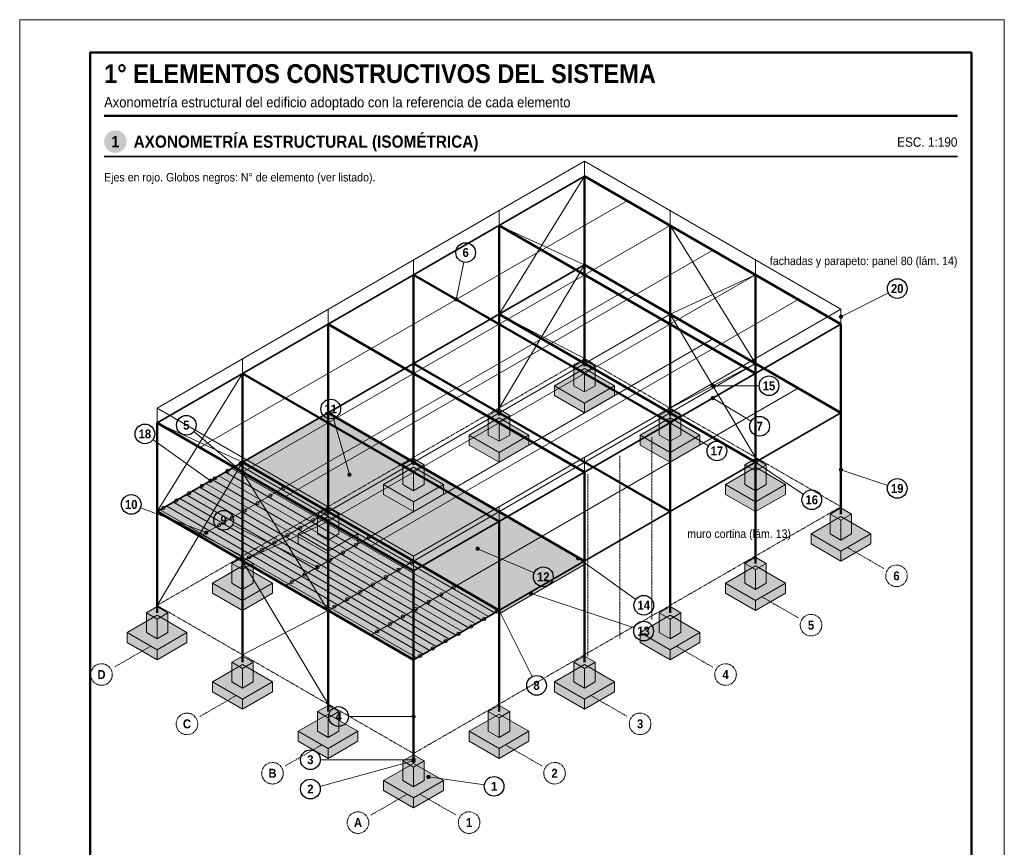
# Model space of a CAD drawing. Header units: millimetres. Extents: x 0 to 210, y 0 to 297.
# Tile 2 of 2: x 0 to 210, y 120 to 297. Entities that reach past the tile are written whole.
import ezdxf
from ezdxf.enums import TextEntityAlignment as Align

# ---------------------------------------------------------------- set-up
doc = ezdxf.new("R2010")
doc.units = ezdxf.units.MM
doc.header["$LTSCALE"] = 0.35
doc.linetypes.add('CENTER2', pattern=[2.541, 1.587, -0.318, 0.318, -0.318])
doc.linetypes.add('DASHED2', pattern=[0.762, 0.635, -0.127])
for name, color, linetype in [('0-MARCO', 7, 'Continuous'), ('1-EJES', 1, 'CENTER2'), ('1-OCULTO', 8, 'DASHED2'), ('1-SECCION', 7, 'Continuous'), ('1-VISTA', 7, 'Continuous'), ('2-RAYADO', 8, 'Continuous'), ('3-REFS', 7, 'Continuous'), ('3-TEXTOS', 7, 'Continuous'), ('3-TITULOS', 7, 'Continuous')]:
    doc.layers.add(name, color=color, linetype=linetype)
doc.styles.add('ARIAL', font='arial.ttf')
doc.styles.add('ARIAL-NEGRITA', font='arialbd.ttf')

msp = doc.modelspace()

# ---------------------------------------------------------------- hatches: boundary and pattern name
at = {"layer": '2-RAYADO', "true_color": 0xfafafa}
h = msp.add_hatch(color=7, dxfattribs=at)
h.dxf.hatch_style = 1
h.paths.add_polyline_path([(120.46, 215.24), (126.85, 218.92), (120.46, 222.61), (114.08, 218.92)])
h = msp.add_hatch(color=7, dxfattribs=at)
h.dxf.hatch_style = 1
h.paths.add_polyline_path([(120.46, 221.82), (122.74, 223.13), (120.46, 224.45), (118.19, 223.13)])
at = {"layer": '2-RAYADO', "true_color": 0xc8c8c8}
h = msp.add_hatch(color=9, dxfattribs=at)
h.dxf.hatch_style = 1
h.paths.add_polyline_path([(120.46, 217.61), (118.19, 218.92), (118.19, 223.13), (120.46, 221.82)])
at = {"layer": '2-RAYADO', "true_color": 0xe1e1e1}
h = msp.add_hatch(color=254, dxfattribs=at)
h.dxf.hatch_style = 1
h.paths.add_polyline_path([(120.46, 217.61), (122.74, 218.92), (122.74, 223.13), (120.46, 221.82)])
at = {"layer": '2-RAYADO', "true_color": 0xc8c8c8}
h = msp.add_hatch(color=9, dxfattribs=at)
h.dxf.hatch_style = 1
h.paths.add_polyline_path([(120.46, 213.13), (114.08, 216.82), (114.08, 218.92), (120.46, 215.24)])
at = {"layer": '2-RAYADO', "true_color": 0xe1e1e1}
h = msp.add_hatch(color=254, dxfattribs=at)
h.dxf.hatch_style = 1
h.paths.add_polyline_path([(120.46, 213.13), (126.85, 216.82), (126.85, 218.92), (120.46, 215.24)])
at = {"layer": '2-RAYADO', "true_color": 0xcdcdcd}
h = msp.add_hatch(color=254, dxfattribs=at)
h.dxf.hatch_style = 1
h.paths.add_polyline_path([(102.23, 171.03), (120.46, 181.55), (65.77, 213.13), (47.54, 202.61)])
at = {"layer": '2-RAYADO', "true_color": 0xfafafa}
h = msp.add_hatch(color=7, dxfattribs=at)
h.dxf.hatch_style = 1
h.paths.add_polyline_path([(102.23, 211.29), (104.51, 212.61), (102.23, 213.92), (99.95, 212.61)])
at = {"layer": '2-RAYADO', "true_color": 0xc8c8c8}
h = msp.add_hatch(color=9, dxfattribs=at)
h.dxf.hatch_style = 1
h.paths.add_polyline_path([(102.23, 207.08), (99.95, 208.39), (99.95, 212.61), (102.23, 211.29)])
at = {"layer": '2-RAYADO', "true_color": 0xe1e1e1}
h = msp.add_hatch(color=254, dxfattribs=at)
h.dxf.hatch_style = 1
h.paths.add_polyline_path([(102.23, 207.08), (104.51, 208.39), (104.51, 212.61), (102.23, 211.29)])
at = {"layer": '2-RAYADO', "true_color": 0xfafafa}
h = msp.add_hatch(color=7, dxfattribs=at)
h.dxf.hatch_style = 1
h.paths.add_polyline_path([(138.7, 211.29), (140.98, 212.61), (138.7, 213.92), (136.42, 212.61)])
at = {"layer": '2-RAYADO', "true_color": 0xc8c8c8}
h = msp.add_hatch(color=9, dxfattribs=at)
h.dxf.hatch_style = 1
h.paths.add_polyline_path([(138.7, 207.08), (136.42, 208.39), (136.42, 212.61), (138.7, 211.29)])
at = {"layer": '2-RAYADO', "true_color": 0xe1e1e1}
h = msp.add_hatch(color=254, dxfattribs=at)
h.dxf.hatch_style = 1
h.paths.add_polyline_path([(138.7, 207.08), (140.98, 208.39), (140.98, 212.61), (138.7, 211.29)])
at = {"layer": '2-RAYADO', "true_color": 0xfafafa}
h = msp.add_hatch(color=7, dxfattribs=at)
h.dxf.hatch_style = 1
h.paths.add_polyline_path([(102.23, 204.71), (108.61, 208.39), (102.23, 212.08), (95.85, 208.39)])
h = msp.add_hatch(color=7, dxfattribs=at)
h.dxf.hatch_style = 1
h.paths.add_polyline_path([(138.7, 204.71), (145.08, 208.39), (138.7, 212.08), (132.32, 208.39)])
at = {"layer": '2-RAYADO', "true_color": 0xc8c8c8}
h = msp.add_hatch(color=9, dxfattribs=at)
h.dxf.hatch_style = 1
h.paths.add_polyline_path([(102.23, 202.61), (95.85, 206.29), (95.85, 208.39), (102.23, 204.71)])
at = {"layer": '2-RAYADO', "true_color": 0xe1e1e1}
h = msp.add_hatch(color=254, dxfattribs=at)
h.dxf.hatch_style = 1
h.paths.add_polyline_path([(102.23, 202.61), (108.61, 206.29), (108.61, 208.39), (102.23, 204.71)])
at = {"layer": '2-RAYADO', "true_color": 0xc8c8c8}
h = msp.add_hatch(color=9, dxfattribs=at)
h.dxf.hatch_style = 1
h.paths.add_polyline_path([(138.7, 202.61), (132.32, 206.29), (132.32, 208.39), (138.7, 204.71)])
at = {"layer": '2-RAYADO', "true_color": 0xe1e1e1}
h = msp.add_hatch(color=254, dxfattribs=at)
h.dxf.hatch_style = 1
h.paths.add_polyline_path([(138.7, 202.61), (145.08, 206.29), (145.08, 208.39), (138.7, 204.71)])
at = {"layer": '2-RAYADO', "true_color": 0xf2f2f2}
h = msp.add_hatch(color=7, dxfattribs=at)
h.dxf.hatch_style = 1
h.paths.add_polyline_path([(84, 160.5), (102.23, 171.03), (47.54, 202.61), (29.3, 192.08)])
at = {"layer": '2-RAYADO', "true_color": 0xfafafa}
h = msp.add_hatch(color=7, dxfattribs=at)
h.dxf.hatch_style = 1
h.paths.add_polyline_path([(84, 200.76), (86.28, 202.08), (84, 203.39), (81.72, 202.08)])
at = {"layer": '2-RAYADO', "true_color": 0xc8c8c8}
h = msp.add_hatch(color=9, dxfattribs=at)
h.dxf.hatch_style = 1
h.paths.add_polyline_path([(84, 196.55), (81.72, 197.87), (81.72, 202.08), (84, 200.76)])
at = {"layer": '2-RAYADO', "true_color": 0xe1e1e1}
h = msp.add_hatch(color=254, dxfattribs=at)
h.dxf.hatch_style = 1
h.paths.add_polyline_path([(84, 196.55), (86.28, 197.87), (86.28, 202.08), (84, 200.76)])
at = {"layer": '2-RAYADO', "true_color": 0xfafafa}
h = msp.add_hatch(color=7, dxfattribs=at)
h.dxf.hatch_style = 1
h.paths.add_polyline_path([(156.93, 200.76), (159.21, 202.08), (156.93, 203.39), (154.65, 202.08)])
at = {"layer": '2-RAYADO', "true_color": 0xc8c8c8}
h = msp.add_hatch(color=9, dxfattribs=at)
h.dxf.hatch_style = 1
h.paths.add_polyline_path([(156.93, 196.55), (154.65, 197.87), (154.65, 202.08), (156.93, 200.76)])
at = {"layer": '2-RAYADO', "true_color": 0xe1e1e1}
h = msp.add_hatch(color=254, dxfattribs=at)
h.dxf.hatch_style = 1
h.paths.add_polyline_path([(156.93, 196.55), (159.21, 197.87), (159.21, 202.08), (156.93, 200.76)])
at = {"layer": '2-RAYADO', "true_color": 0xfafafa}
h = msp.add_hatch(color=7, dxfattribs=at)
h.dxf.hatch_style = 1
h.paths.add_polyline_path([(84, 194.18), (90.38, 197.87), (84, 201.55), (77.62, 197.87)])
h = msp.add_hatch(color=7, dxfattribs=at)
h.dxf.hatch_style = 1
h.paths.add_polyline_path([(156.93, 194.18), (163.31, 197.87), (156.93, 201.55), (150.55, 197.87)])
at = {"layer": '2-RAYADO', "true_color": 0xc8c8c8}
h = msp.add_hatch(color=9, dxfattribs=at)
h.dxf.hatch_style = 1
h.paths.add_polyline_path([(84, 192.08), (77.62, 195.76), (77.62, 197.87), (84, 194.18)])
at = {"layer": '2-RAYADO', "true_color": 0xe1e1e1}
h = msp.add_hatch(color=254, dxfattribs=at)
h.dxf.hatch_style = 1
h.paths.add_polyline_path([(84, 192.08), (90.38, 195.76), (90.38, 197.87), (84, 194.18)])
at = {"layer": '2-RAYADO', "true_color": 0xc8c8c8}
h = msp.add_hatch(color=9, dxfattribs=at)
h.dxf.hatch_style = 1
h.paths.add_polyline_path([(156.93, 192.08), (150.55, 195.76), (150.55, 197.87), (156.93, 194.18)])
at = {"layer": '2-RAYADO', "true_color": 0xe1e1e1}
h = msp.add_hatch(color=254, dxfattribs=at)
h.dxf.hatch_style = 1
h.paths.add_polyline_path([(156.93, 192.08), (163.31, 195.76), (163.31, 197.87), (156.93, 194.18)])
at = {"layer": '2-RAYADO', "true_color": 0xfafafa}
h = msp.add_hatch(color=7, dxfattribs=at)
h.dxf.hatch_style = 1
h.paths.add_polyline_path([(65.77, 190.24), (68.05, 191.55), (65.77, 192.87), (63.49, 191.55)])
at = {"layer": '2-RAYADO', "true_color": 0xc8c8c8}
h = msp.add_hatch(color=9, dxfattribs=at)
h.dxf.hatch_style = 1
h.paths.add_polyline_path([(65.77, 186.03), (63.49, 187.34), (63.49, 191.55), (65.77, 190.24)])
at = {"layer": '2-RAYADO', "true_color": 0xe1e1e1}
h = msp.add_hatch(color=254, dxfattribs=at)
h.dxf.hatch_style = 1
h.paths.add_polyline_path([(65.77, 186.03), (68.05, 187.34), (68.05, 191.55), (65.77, 190.24)])
at = {"layer": '2-RAYADO', "true_color": 0xfafafa}
h = msp.add_hatch(color=7, dxfattribs=at)
h.dxf.hatch_style = 1
h.paths.add_polyline_path([(175.16, 190.24), (177.44, 191.55), (175.16, 192.87), (172.88, 191.55)])
at = {"layer": '2-RAYADO', "true_color": 0xc8c8c8}
h = msp.add_hatch(color=9, dxfattribs=at)
h.dxf.hatch_style = 1
h.paths.add_polyline_path([(175.16, 186.03), (172.88, 187.34), (172.88, 191.55), (175.16, 190.24)])
at = {"layer": '2-RAYADO', "true_color": 0xe1e1e1}
h = msp.add_hatch(color=254, dxfattribs=at)
h.dxf.hatch_style = 1
h.paths.add_polyline_path([(175.16, 186.03), (177.44, 187.34), (177.44, 191.55), (175.16, 190.24)])
at = {"layer": '2-RAYADO', "true_color": 0xfafafa}
h = msp.add_hatch(color=7, dxfattribs=at)
h.dxf.hatch_style = 1
h.paths.add_polyline_path([(65.77, 183.66), (72.15, 187.34), (65.77, 191.03), (59.39, 187.34)])
h = msp.add_hatch(color=7, dxfattribs=at)
h.dxf.hatch_style = 1
h.paths.add_polyline_path([(175.16, 183.66), (181.54, 187.34), (175.16, 191.03), (168.78, 187.34)])
at = {"layer": '2-RAYADO', "true_color": 0xc8c8c8}
h = msp.add_hatch(color=9, dxfattribs=at)
h.dxf.hatch_style = 1
h.paths.add_polyline_path([(65.77, 181.55), (59.39, 185.24), (59.39, 187.34), (65.77, 183.66)])
at = {"layer": '2-RAYADO', "true_color": 0xe1e1e1}
h = msp.add_hatch(color=254, dxfattribs=at)
h.dxf.hatch_style = 1
h.paths.add_polyline_path([(65.77, 181.55), (72.15, 185.24), (72.15, 187.34), (65.77, 183.66)])
at = {"layer": '2-RAYADO', "true_color": 0xc8c8c8}
h = msp.add_hatch(color=9, dxfattribs=at)
h.dxf.hatch_style = 1
h.paths.add_polyline_path([(175.16, 181.55), (168.78, 185.24), (168.78, 187.34), (175.16, 183.66)])
at = {"layer": '2-RAYADO', "true_color": 0xe1e1e1}
h = msp.add_hatch(color=254, dxfattribs=at)
h.dxf.hatch_style = 1
h.paths.add_polyline_path([(175.16, 181.55), (181.54, 185.24), (181.54, 187.34), (175.16, 183.66)])
at = {"layer": '2-RAYADO', "true_color": 0xfafafa}
h = msp.add_hatch(color=7, dxfattribs=at)
h.dxf.hatch_style = 1
h.paths.add_polyline_path([(47.54, 179.71), (49.81, 181.03), (47.54, 182.34), (45.26, 181.03)])
at = {"layer": '2-RAYADO', "true_color": 0xc8c8c8}
h = msp.add_hatch(color=9, dxfattribs=at)
h.dxf.hatch_style = 1
h.paths.add_polyline_path([(47.54, 175.5), (45.26, 176.82), (45.26, 181.03), (47.54, 179.71)])
at = {"layer": '2-RAYADO', "true_color": 0xe1e1e1}
h = msp.add_hatch(color=254, dxfattribs=at)
h.dxf.hatch_style = 1
h.paths.add_polyline_path([(47.54, 175.5), (49.81, 176.82), (49.81, 181.03), (47.54, 179.71)])
at = {"layer": '2-RAYADO', "true_color": 0x969696}
h = msp.add_hatch(color=252, dxfattribs=at)
h.dxf.hatch_style = 1
h.paths.add_polyline_path([(102.23, 170.29), (120.46, 180.82), (120.46, 181.55), (102.23, 171.03)])
at = {"layer": '2-RAYADO', "true_color": 0xfafafa}
h = msp.add_hatch(color=7, dxfattribs=at)
h.dxf.hatch_style = 1
h.paths.add_polyline_path([(156.93, 179.71), (159.21, 181.03), (156.93, 182.34), (154.65, 181.03)])
at = {"layer": '2-RAYADO', "true_color": 0xc8c8c8}
h = msp.add_hatch(color=9, dxfattribs=at)
h.dxf.hatch_style = 1
h.paths.add_polyline_path([(156.93, 175.5), (154.65, 176.82), (154.65, 181.03), (156.93, 179.71)])
at = {"layer": '2-RAYADO', "true_color": 0xe1e1e1}
h = msp.add_hatch(color=254, dxfattribs=at)
h.dxf.hatch_style = 1
h.paths.add_polyline_path([(156.93, 175.5), (159.21, 176.82), (159.21, 181.03), (156.93, 179.71)])
at = {"layer": '2-RAYADO', "true_color": 0xfafafa}
h = msp.add_hatch(color=7, dxfattribs=at)
h.dxf.hatch_style = 1
h.paths.add_polyline_path([(47.54, 173.13), (53.92, 176.82), (47.54, 180.5), (41.15, 176.82)])
h = msp.add_hatch(color=7, dxfattribs=at)
h.dxf.hatch_style = 1
h.paths.add_polyline_path([(156.93, 173.13), (163.31, 176.82), (156.93, 180.5), (150.55, 176.82)])
at = {"layer": '2-RAYADO', "true_color": 0xc8c8c8}
h = msp.add_hatch(color=9, dxfattribs=at)
h.dxf.hatch_style = 1
h.paths.add_polyline_path([(47.54, 171.03), (41.15, 174.71), (41.15, 176.82), (47.54, 173.13)])
at = {"layer": '2-RAYADO', "true_color": 0xe1e1e1}
h = msp.add_hatch(color=254, dxfattribs=at)
h.dxf.hatch_style = 1
h.paths.add_polyline_path([(47.54, 171.03), (53.92, 174.71), (53.92, 176.82), (47.54, 173.13)])
at = {"layer": '2-RAYADO', "true_color": 0xc8c8c8}
h = msp.add_hatch(color=9, dxfattribs=at)
h.dxf.hatch_style = 1
h.paths.add_polyline_path([(156.93, 171.03), (150.55, 174.71), (150.55, 176.82), (156.93, 173.13)])
at = {"layer": '2-RAYADO', "true_color": 0xe1e1e1}
h = msp.add_hatch(color=254, dxfattribs=at)
h.dxf.hatch_style = 1
h.paths.add_polyline_path([(156.93, 171.03), (163.31, 174.71), (163.31, 176.82), (156.93, 173.13)])
at = {"layer": '2-RAYADO', "true_color": 0xfafafa}
h = msp.add_hatch(color=7, dxfattribs=at)
h.dxf.hatch_style = 1
h.paths.add_polyline_path([(29.3, 169.18), (31.58, 170.5), (29.3, 171.82), (27.02, 170.5)])
at = {"layer": '2-RAYADO', "true_color": 0xc8c8c8}
h = msp.add_hatch(color=9, dxfattribs=at)
h.dxf.hatch_style = 1
h.paths.add_polyline_path([(29.3, 164.97), (27.02, 166.29), (27.02, 170.5), (29.3, 169.18)])
at = {"layer": '2-RAYADO', "true_color": 0xe1e1e1}
h = msp.add_hatch(color=254, dxfattribs=at)
h.dxf.hatch_style = 1
h.paths.add_polyline_path([(29.3, 164.97), (31.58, 166.29), (31.58, 170.5), (29.3, 169.18)])
at = {"layer": '2-RAYADO', "true_color": 0xfafafa}
h = msp.add_hatch(color=7, dxfattribs=at)
h.dxf.hatch_style = 1
h.paths.add_polyline_path([(138.7, 169.18), (140.98, 170.5), (138.7, 171.82), (136.42, 170.5)])
at = {"layer": '2-RAYADO', "true_color": 0xc8c8c8}
h = msp.add_hatch(color=9, dxfattribs=at)
h.dxf.hatch_style = 1
h.paths.add_polyline_path([(138.7, 164.97), (136.42, 166.29), (136.42, 170.5), (138.7, 169.18)])
at = {"layer": '2-RAYADO', "true_color": 0xe1e1e1}
h = msp.add_hatch(color=254, dxfattribs=at)
h.dxf.hatch_style = 1
h.paths.add_polyline_path([(138.7, 164.97), (140.98, 166.29), (140.98, 170.5), (138.7, 169.18)])
at = {"layer": '2-RAYADO', "true_color": 0xfafafa}
h = msp.add_hatch(color=7, dxfattribs=at)
h.dxf.hatch_style = 1
h.paths.add_polyline_path([(29.3, 162.61), (35.68, 166.29), (29.3, 169.97), (22.92, 166.29)])
h = msp.add_hatch(color=7, dxfattribs=at)
h.dxf.hatch_style = 1
h.paths.add_polyline_path([(138.7, 162.61), (145.08, 166.29), (138.7, 169.97), (132.32, 166.29)])
at = {"layer": '2-RAYADO', "true_color": 0xc8c8c8}
h = msp.add_hatch(color=9, dxfattribs=at)
h.dxf.hatch_style = 1
h.paths.add_polyline_path([(29.3, 160.5), (22.92, 164.18), (22.92, 166.29), (29.3, 162.61)])
at = {"layer": '2-RAYADO', "true_color": 0xe1e1e1}
h = msp.add_hatch(color=254, dxfattribs=at)
h.dxf.hatch_style = 1
h.paths.add_polyline_path([(29.3, 160.5), (35.68, 164.18), (35.68, 166.29), (29.3, 162.61)])
at = {"layer": '2-RAYADO', "true_color": 0xc8c8c8}
h = msp.add_hatch(color=9, dxfattribs=at)
h.dxf.hatch_style = 1
h.paths.add_polyline_path([(138.7, 160.5), (132.32, 164.18), (132.32, 166.29), (138.7, 162.61)])
at = {"layer": '2-RAYADO', "true_color": 0xe1e1e1}
h = msp.add_hatch(color=254, dxfattribs=at)
h.dxf.hatch_style = 1
h.paths.add_polyline_path([(138.7, 160.5), (145.08, 164.18), (145.08, 166.29), (138.7, 162.61)])
at = {"layer": '2-RAYADO', "true_color": 0xfafafa}
h = msp.add_hatch(color=7, dxfattribs=at)
h.dxf.hatch_style = 1
h.paths.add_polyline_path([(47.54, 158.66), (49.81, 159.97), (47.54, 161.29), (45.26, 159.97)])
at = {"layer": '2-RAYADO', "true_color": 0xc8c8c8}
h = msp.add_hatch(color=9, dxfattribs=at)
h.dxf.hatch_style = 1
h.paths.add_polyline_path([(47.54, 154.45), (45.26, 155.76), (45.26, 159.97), (47.54, 158.66)])
at = {"layer": '2-RAYADO', "true_color": 0xe1e1e1}
h = msp.add_hatch(color=254, dxfattribs=at)
h.dxf.hatch_style = 1
h.paths.add_polyline_path([(47.54, 154.45), (49.81, 155.76), (49.81, 159.97), (47.54, 158.66)])
at = {"layer": '2-RAYADO', "true_color": 0xfafafa}
h = msp.add_hatch(color=7, dxfattribs=at)
h.dxf.hatch_style = 1
h.paths.add_polyline_path([(120.46, 158.66), (122.74, 159.97), (120.46, 161.29), (118.19, 159.97)])
at = {"layer": '2-RAYADO', "true_color": 0xc8c8c8}
h = msp.add_hatch(color=9, dxfattribs=at)
h.dxf.hatch_style = 1
h.paths.add_polyline_path([(120.46, 154.45), (118.19, 155.76), (118.19, 159.97), (120.46, 158.66)])
at = {"layer": '2-RAYADO', "true_color": 0xe1e1e1}
h = msp.add_hatch(color=254, dxfattribs=at)
h.dxf.hatch_style = 1
h.paths.add_polyline_path([(120.46, 154.45), (122.74, 155.76), (122.74, 159.97), (120.46, 158.66)])
at = {"layer": '2-RAYADO', "true_color": 0xfafafa}
h = msp.add_hatch(color=7, dxfattribs=at)
h.dxf.hatch_style = 1
h.paths.add_polyline_path([(47.54, 152.08), (53.92, 155.76), (47.54, 159.45), (41.15, 155.76)])
h = msp.add_hatch(color=7, dxfattribs=at)
h.dxf.hatch_style = 1
h.paths.add_polyline_path([(120.46, 152.08), (126.85, 155.76), (120.46, 159.45), (114.08, 155.76)])
at = {"layer": '2-RAYADO', "true_color": 0xc8c8c8}
h = msp.add_hatch(color=9, dxfattribs=at)
h.dxf.hatch_style = 1
h.paths.add_polyline_path([(47.54, 149.97), (41.15, 153.66), (41.15, 155.76), (47.54, 152.08)])
at = {"layer": '2-RAYADO', "true_color": 0xe1e1e1}
h = msp.add_hatch(color=254, dxfattribs=at)
h.dxf.hatch_style = 1
h.paths.add_polyline_path([(47.54, 149.97), (53.92, 153.66), (53.92, 155.76), (47.54, 152.08)])
at = {"layer": '2-RAYADO', "true_color": 0xc8c8c8}
h = msp.add_hatch(color=9, dxfattribs=at)
h.dxf.hatch_style = 1
h.paths.add_polyline_path([(120.46, 149.97), (114.08, 153.66), (114.08, 155.76), (120.46, 152.08)])
at = {"layer": '2-RAYADO', "true_color": 0xe1e1e1}
h = msp.add_hatch(color=254, dxfattribs=at)
h.dxf.hatch_style = 1
h.paths.add_polyline_path([(120.46, 149.97), (126.85, 153.66), (126.85, 155.76), (120.46, 152.08)])
at = {"layer": '2-RAYADO', "true_color": 0xfafafa}
h = msp.add_hatch(color=7, dxfattribs=at)
h.dxf.hatch_style = 1
h.paths.add_polyline_path([(65.77, 148.13), (68.05, 149.45), (65.77, 150.76), (63.49, 149.45)])
at = {"layer": '2-RAYADO', "true_color": 0xc8c8c8}
h = msp.add_hatch(color=9, dxfattribs=at)
h.dxf.hatch_style = 1
h.paths.add_polyline_path([(65.77, 143.92), (63.49, 145.24), (63.49, 149.45), (65.77, 148.13)])
at = {"layer": '2-RAYADO', "true_color": 0xe1e1e1}
h = msp.add_hatch(color=254, dxfattribs=at)
h.dxf.hatch_style = 1
h.paths.add_polyline_path([(65.77, 143.92), (68.05, 145.24), (68.05, 149.45), (65.77, 148.13)])
at = {"layer": '2-RAYADO', "true_color": 0xfafafa}
h = msp.add_hatch(color=7, dxfattribs=at)
h.dxf.hatch_style = 1
h.paths.add_polyline_path([(102.23, 148.13), (104.51, 149.45), (102.23, 150.76), (99.95, 149.45)])
at = {"layer": '2-RAYADO', "true_color": 0xc8c8c8}
h = msp.add_hatch(color=9, dxfattribs=at)
h.dxf.hatch_style = 1
h.paths.add_polyline_path([(102.23, 143.92), (99.95, 145.24), (99.95, 149.45), (102.23, 148.13)])
at = {"layer": '2-RAYADO', "true_color": 0xe1e1e1}
h = msp.add_hatch(color=254, dxfattribs=at)
h.dxf.hatch_style = 1
h.paths.add_polyline_path([(102.23, 143.92), (104.51, 145.24), (104.51, 149.45), (102.23, 148.13)])
at = {"layer": '2-RAYADO', "true_color": 0xfafafa}
h = msp.add_hatch(color=7, dxfattribs=at)
h.dxf.hatch_style = 1
h.paths.add_polyline_path([(65.77, 141.55), (72.15, 145.24), (65.77, 148.92), (59.39, 145.24)])
h = msp.add_hatch(color=7, dxfattribs=at)
h.dxf.hatch_style = 1
h.paths.add_polyline_path([(102.23, 141.55), (108.61, 145.24), (102.23, 148.92), (95.85, 145.24)])
at = {"layer": '2-RAYADO', "true_color": 0xc8c8c8}
h = msp.add_hatch(color=9, dxfattribs=at)
h.dxf.hatch_style = 1
h.paths.add_polyline_path([(65.77, 139.45), (59.39, 143.13), (59.39, 145.24), (65.77, 141.55)])
at = {"layer": '2-RAYADO', "true_color": 0xe1e1e1}
h = msp.add_hatch(color=254, dxfattribs=at)
h.dxf.hatch_style = 1
h.paths.add_polyline_path([(65.77, 139.45), (72.15, 143.13), (72.15, 145.24), (65.77, 141.55)])
at = {"layer": '2-RAYADO', "true_color": 0xc8c8c8}
h = msp.add_hatch(color=9, dxfattribs=at)
h.dxf.hatch_style = 1
h.paths.add_polyline_path([(102.23, 139.45), (95.85, 143.13), (95.85, 145.24), (102.23, 141.55)])
at = {"layer": '2-RAYADO', "true_color": 0xe1e1e1}
h = msp.add_hatch(color=254, dxfattribs=at)
h.dxf.hatch_style = 1
h.paths.add_polyline_path([(102.23, 139.45), (108.61, 143.13), (108.61, 145.24), (102.23, 141.55)])
at = {"layer": '2-RAYADO', "true_color": 0xfafafa}
h = msp.add_hatch(color=7, dxfattribs=at)
h.dxf.hatch_style = 1
h.paths.add_polyline_path([(84, 137.61), (86.28, 138.92), (84, 140.24), (81.72, 138.92)])
at = {"layer": '2-RAYADO', "true_color": 0xc8c8c8}
h = msp.add_hatch(color=9, dxfattribs=at)
h.dxf.hatch_style = 1
h.paths.add_polyline_path([(84, 133.39), (81.72, 134.71), (81.72, 138.92), (84, 137.61)])
at = {"layer": '2-RAYADO', "true_color": 0xe1e1e1}
h = msp.add_hatch(color=254, dxfattribs=at)
h.dxf.hatch_style = 1
h.paths.add_polyline_path([(84, 133.39), (86.28, 134.71), (86.28, 138.92), (84, 137.61)])
at = {"layer": '2-RAYADO', "true_color": 0xfafafa}
h = msp.add_hatch(color=7, dxfattribs=at)
h.dxf.hatch_style = 1
h.paths.add_polyline_path([(84, 131.03), (90.38, 134.71), (84, 138.39), (77.62, 134.71)])
at = {"layer": '2-RAYADO', "true_color": 0xc8c8c8}
h = msp.add_hatch(color=9, dxfattribs=at)
h.dxf.hatch_style = 1
h.paths.add_polyline_path([(84, 128.92), (77.62, 132.61), (77.62, 134.71), (84, 131.03)])
at = {"layer": '2-RAYADO', "true_color": 0xe1e1e1}
h = msp.add_hatch(color=254, dxfattribs=at)
h.dxf.hatch_style = 1
h.paths.add_polyline_path([(84, 128.92), (90.38, 132.61), (90.38, 134.71), (84, 131.03)])
at = {"layer": '3-REFS'}
h = msp.add_hatch(color=7, dxfattribs=at)
h.dxf.hatch_style = 1
edge = h.paths.add_edge_path()
edge.add_arc((93.12, 237.34), 0.45, 0, 360)
h = msp.add_hatch(color=7, dxfattribs=at)
h.dxf.hatch_style = 1
edge = h.paths.add_edge_path()
edge.add_arc((175.16, 233.66), 0.45, 0, 360)
h = msp.add_hatch(color=7, dxfattribs=at)
h.dxf.hatch_style = 1
edge = h.paths.add_edge_path()
edge.add_arc((147.81, 218.92), 0.45, 0, 360)
h = msp.add_hatch(color=7, dxfattribs=at)
h.dxf.hatch_style = 1
edge = h.paths.add_edge_path()
edge.add_arc((147.81, 216.29), 0.45, 0, 360)
h = msp.add_hatch(color=7, dxfattribs=at)
h.dxf.hatch_style = 1
edge = h.paths.add_edge_path()
edge.add_arc((138.7, 211.03), 0.45, 0, 360)
h = msp.add_hatch(color=7, dxfattribs=at)
h.dxf.hatch_style = 1
edge = h.paths.add_edge_path()
edge.add_arc((156.93, 202.61), 0.45, 0, 360)
h = msp.add_hatch(color=7, dxfattribs=at)
h.dxf.hatch_style = 1
edge = h.paths.add_edge_path()
edge.add_arc((47.54, 200.5), 0.45, 0, 360)
h = msp.add_hatch(color=7, dxfattribs=at)
h.dxf.hatch_style = 1
edge = h.paths.add_edge_path()
edge.add_arc((70.33, 199.97), 0.45, 0, 360)
h = msp.add_hatch(color=7, dxfattribs=at)
h.dxf.hatch_style = 1
edge = h.paths.add_edge_path()
edge.add_arc((175.16, 201.03), 0.45, 0, 360)
h = msp.add_hatch(color=7, dxfattribs=at)
h.dxf.hatch_style = 1
edge = h.paths.add_edge_path()
edge.add_arc((40.7, 198.66), 0.45, 0, 360)
h = msp.add_hatch(color=7, dxfattribs=at)
h.dxf.hatch_style = 1
edge = h.paths.add_edge_path()
edge.add_arc((39.79, 187.61), 0.45, 0, 360)
h = msp.add_hatch(color=7, dxfattribs=at)
h.dxf.hatch_style = 1
edge = h.paths.add_edge_path()
edge.add_arc((97.67, 184.18), 0.45, 0, 360)
h = msp.add_hatch(color=7, dxfattribs=at)
h.dxf.hatch_style = 1
edge = h.paths.add_edge_path()
edge.add_arc((63.49, 180.24), 0.45, 0, 360)
h = msp.add_hatch(color=7, dxfattribs=at)
h.dxf.hatch_style = 1
edge = h.paths.add_edge_path()
edge.add_arc((119.1, 182.13), 0.45, 0, 360)
h = msp.add_hatch(color=7, dxfattribs=at)
h.dxf.hatch_style = 1
edge = h.paths.add_edge_path()
edge.add_arc((109.07, 174.61), 0.45, 0, 360)
h = msp.add_hatch(color=7, dxfattribs=at)
h.dxf.hatch_style = 1
edge = h.paths.add_edge_path()
edge.add_arc((102.23, 171.03), 0.45, 0, 360)
h = msp.add_hatch(color=7, dxfattribs=at)
h.dxf.hatch_style = 1
edge = h.paths.add_edge_path()
edge.add_arc((84, 148.39), 0.45, 0, 360)
h = msp.add_hatch(color=7, dxfattribs=at)
h.dxf.hatch_style = 1
edge = h.paths.add_edge_path()
edge.add_arc((84, 139.18), 0.45, 0, 360)
h = msp.add_hatch(color=7, dxfattribs=at)
h.dxf.hatch_style = 1
edge = h.paths.add_edge_path()
edge.add_arc((84, 138.92), 0.45, 0, 360)
h = msp.add_hatch(color=7, dxfattribs=at)
h.dxf.hatch_style = 1
edge = h.paths.add_edge_path()
edge.add_arc((87.19, 135.5), 0.45, 0, 360)
at = {"layer": '3-TITULOS'}
h = msp.add_hatch(color=7, dxfattribs=at)
h.dxf.hatch_style = 1
edge = h.paths.add_edge_path()
edge.add_arc((20.4, 271), 2.4, 0, 360)

# ---------------------------------------------------------------- linework, layer by layer
at = {"layer": '0-MARCO', "color": 9, "lineweight": 0}
msp.add_lwpolyline([(0, 0), (210, 0), (210, 297), (0, 297)], close=True, dxfattribs=at)
at = {"layer": '0-MARCO', "lineweight": 50}
msp.add_lwpolyline([(15, 7), (203, 7), (203, 290), (15, 290)], close=True, dxfattribs=at)
at = {"layer": '1-EJES', "lineweight": 9}
for points in [[(176.53, 184.45), (184.28, 179.97)], [(158.3, 173.92), (166.04, 169.45)], [(27.94, 163.39), (20.19, 158.92)], [(140.06, 163.39), (147.81, 158.92)], [(46.17, 152.87), (38.42, 148.39)], [(121.83, 152.87), (129.58, 148.39)], [(64.4, 142.34), (56.65, 137.87)], [(103.6, 142.34), (111.35, 137.87)], [(82.63, 131.82), (74.88, 127.34)], [(85.37, 131.82), (93.12, 127.34)]]:
    msp.add_lwpolyline(points, dxfattribs=at)
at = {"layer": '1-EJES', "color": 1, "lineweight": 18}
for centre in [(187.01, 178.39), (168.78, 167.87), (17.45, 157.34), (150.55, 157.34), (35.68, 146.82), (132.32, 146.82), (53.92, 136.29), (114.08, 136.29), (72.15, 125.76), (95.85, 125.76)]:
    msp.add_circle(centre, 2.3, dxfattribs=at)
at = {"layer": '1-OCULTO', "lineweight": 13}
msp.add_lwpolyline([(84, 140.5), (175.16, 193.13), (120.46, 224.71), (29.3, 172.08)], close=True, dxfattribs=at)
at = {"layer": '1-OCULTO', "lineweight": 9}
for points in [[(134.82, 169.05), (134.82, 208)], [(127.98, 165.11), (127.98, 204.05)], [(121.15, 161.16), (121.15, 200.11)]]:
    msp.add_lwpolyline(points, dxfattribs=at)
at = {"layer": '1-SECCION', "lineweight": 50}
for points in [[(120.46, 223.13), (120.46, 263.66)], [(175.16, 232.08), (120.46, 263.66)], [(102.23, 212.61), (102.23, 253.13)], [(156.93, 221.55), (102.23, 253.13)], [(138.7, 212.61), (138.7, 253.13)], [(175.16, 213.13), (120.46, 244.71)], [(84, 202.08), (84, 242.61)], [(138.7, 211.03), (84, 242.61)], [(156.93, 202.08), (156.93, 242.61)], [(156.93, 202.61), (102.23, 234.18)], [(65.77, 191.55), (65.77, 232.08)], [(120.46, 200.5), (65.77, 232.08)], [(175.16, 191.55), (175.16, 232.08)], [(138.7, 192.08), (84, 223.66)], [(47.54, 181.03), (47.54, 221.55)], [(102.23, 189.97), (47.54, 221.55)], [(156.93, 181.03), (156.93, 221.55)], [(120.46, 181.55), (65.77, 213.13)], [(29.3, 170.5), (29.3, 211.03)], [(84, 179.45), (29.3, 211.03)], [(138.7, 170.5), (138.7, 211.03)], [(102.23, 171.03), (47.54, 202.61)], [(47.54, 159.97), (47.54, 200.5)], [(120.46, 159.97), (120.46, 200.5)], [(84, 160.5), (29.3, 192.08)], [(65.77, 149.45), (65.77, 189.97)], [(102.23, 149.45), (102.23, 189.97)], [(84, 138.92), (84, 179.45)]]:
    msp.add_lwpolyline(points, dxfattribs=at)
at = {"layer": '1-VISTA', "lineweight": 13}
for points in [[(84, 182.61), (175.16, 235.24), (120.46, 266.82), (29.3, 214.18)], [(120.46, 215.24), (126.85, 218.92), (120.46, 222.61), (114.08, 218.92)], [(120.46, 221.82), (122.74, 223.13), (120.46, 224.45), (118.19, 223.13)], [(120.46, 217.61), (118.19, 218.92), (118.19, 223.13), (120.46, 221.82)], [(120.46, 217.61), (122.74, 218.92), (122.74, 223.13), (120.46, 221.82)], [(120.46, 213.13), (114.08, 216.82), (114.08, 218.92), (120.46, 215.24)], [(120.46, 213.13), (126.85, 216.82), (126.85, 218.92), (120.46, 215.24)], [(102.23, 171.03), (120.46, 181.55), (65.77, 213.13), (47.54, 202.61)], [(102.23, 211.29), (104.51, 212.61), (102.23, 213.92), (99.95, 212.61)], [(102.23, 207.08), (99.95, 208.39), (99.95, 212.61), (102.23, 211.29)], [(102.23, 207.08), (104.51, 208.39), (104.51, 212.61), (102.23, 211.29)], [(138.7, 211.29), (140.98, 212.61), (138.7, 213.92), (136.42, 212.61)], [(138.7, 207.08), (136.42, 208.39), (136.42, 212.61), (138.7, 211.29)], [(138.7, 207.08), (140.98, 208.39), (140.98, 212.61), (138.7, 211.29)], [(102.23, 204.71), (108.61, 208.39), (102.23, 212.08), (95.85, 208.39)], [(138.7, 204.71), (145.08, 208.39), (138.7, 212.08), (132.32, 208.39)], [(102.23, 202.61), (95.85, 206.29), (95.85, 208.39), (102.23, 204.71)], [(102.23, 202.61), (108.61, 206.29), (108.61, 208.39), (102.23, 204.71)], [(138.7, 202.61), (132.32, 206.29), (132.32, 208.39), (138.7, 204.71)], [(138.7, 202.61), (145.08, 206.29), (145.08, 208.39), (138.7, 204.71)], [(84, 160.5), (102.23, 171.03), (47.54, 202.61), (29.3, 192.08)], [(84, 200.76), (86.28, 202.08), (84, 203.39), (81.72, 202.08)], [(84, 196.55), (81.72, 197.87), (81.72, 202.08), (84, 200.76)], [(84, 196.55), (86.28, 197.87), (86.28, 202.08), (84, 200.76)], [(156.93, 200.76), (159.21, 202.08), (156.93, 203.39), (154.65, 202.08)], [(156.93, 196.55), (154.65, 197.87), (154.65, 202.08), (156.93, 200.76)], [(156.93, 196.55), (159.21, 197.87), (159.21, 202.08), (156.93, 200.76)], [(84, 194.18), (90.38, 197.87), (84, 201.55), (77.62, 197.87)], [(156.93, 194.18), (163.31, 197.87), (156.93, 201.55), (150.55, 197.87)], [(84, 192.08), (77.62, 195.76), (77.62, 197.87), (84, 194.18)], [(84, 192.08), (90.38, 195.76), (90.38, 197.87), (84, 194.18)], [(156.93, 192.08), (150.55, 195.76), (150.55, 197.87), (156.93, 194.18)], [(156.93, 192.08), (163.31, 195.76), (163.31, 197.87), (156.93, 194.18)], [(65.77, 190.24), (68.05, 191.55), (65.77, 192.87), (63.49, 191.55)], [(65.77, 186.03), (63.49, 187.34), (63.49, 191.55), (65.77, 190.24)], [(65.77, 186.03), (68.05, 187.34), (68.05, 191.55), (65.77, 190.24)], [(175.16, 190.24), (177.44, 191.55), (175.16, 192.87), (172.88, 191.55)], [(175.16, 186.03), (172.88, 187.34), (172.88, 191.55), (175.16, 190.24)], [(175.16, 186.03), (177.44, 187.34), (177.44, 191.55), (175.16, 190.24)], [(65.77, 183.66), (72.15, 187.34), (65.77, 191.03), (59.39, 187.34)], [(175.16, 183.66), (181.54, 187.34), (175.16, 191.03), (168.78, 187.34)], [(65.77, 181.55), (59.39, 185.24), (59.39, 187.34), (65.77, 183.66)], [(65.77, 181.55), (72.15, 185.24), (72.15, 187.34), (65.77, 183.66)], [(175.16, 181.55), (168.78, 185.24), (168.78, 187.34), (175.16, 183.66)], [(175.16, 181.55), (181.54, 185.24), (181.54, 187.34), (175.16, 183.66)], [(47.54, 179.71), (49.81, 181.03), (47.54, 182.34), (45.26, 181.03)], [(47.54, 175.5), (45.26, 176.82), (45.26, 181.03), (47.54, 179.71)], [(47.54, 175.5), (49.81, 176.82), (49.81, 181.03), (47.54, 179.71)], [(102.23, 170.29), (120.46, 180.82), (120.46, 181.55), (102.23, 171.03)], [(156.93, 179.71), (159.21, 181.03), (156.93, 182.34), (154.65, 181.03)], [(156.93, 175.5), (154.65, 176.82), (154.65, 181.03), (156.93, 179.71)], [(156.93, 175.5), (159.21, 176.82), (159.21, 181.03), (156.93, 179.71)], [(47.54, 173.13), (53.92, 176.82), (47.54, 180.5), (41.15, 176.82)], [(156.93, 173.13), (163.31, 176.82), (156.93, 180.5), (150.55, 176.82)], [(47.54, 171.03), (41.15, 174.71), (41.15, 176.82), (47.54, 173.13)], [(47.54, 171.03), (53.92, 174.71), (53.92, 176.82), (47.54, 173.13)], [(156.93, 171.03), (150.55, 174.71), (150.55, 176.82), (156.93, 173.13)], [(156.93, 171.03), (163.31, 174.71), (163.31, 176.82), (156.93, 173.13)], [(29.3, 169.18), (31.58, 170.5), (29.3, 171.82), (27.02, 170.5)], [(29.3, 164.97), (27.02, 166.29), (27.02, 170.5), (29.3, 169.18)], [(29.3, 164.97), (31.58, 166.29), (31.58, 170.5), (29.3, 169.18)], [(138.7, 169.18), (140.98, 170.5), (138.7, 171.82), (136.42, 170.5)], [(138.7, 164.97), (136.42, 166.29), (136.42, 170.5), (138.7, 169.18)], [(138.7, 164.97), (140.98, 166.29), (140.98, 170.5), (138.7, 169.18)], [(29.3, 162.61), (35.68, 166.29), (29.3, 169.97), (22.92, 166.29)], [(138.7, 162.61), (145.08, 166.29), (138.7, 169.97), (132.32, 166.29)], [(29.3, 160.5), (22.92, 164.18), (22.92, 166.29), (29.3, 162.61)], [(29.3, 160.5), (35.68, 164.18), (35.68, 166.29), (29.3, 162.61)], [(138.7, 160.5), (132.32, 164.18), (132.32, 166.29), (138.7, 162.61)], [(138.7, 160.5), (145.08, 164.18), (145.08, 166.29), (138.7, 162.61)], [(47.54, 158.66), (49.81, 159.97), (47.54, 161.29), (45.26, 159.97)], [(47.54, 154.45), (45.26, 155.76), (45.26, 159.97), (47.54, 158.66)], [(47.54, 154.45), (49.81, 155.76), (49.81, 159.97), (47.54, 158.66)], [(120.46, 158.66), (122.74, 159.97), (120.46, 161.29), (118.19, 159.97)], [(120.46, 154.45), (118.19, 155.76), (118.19, 159.97), (120.46, 158.66)], [(120.46, 154.45), (122.74, 155.76), (122.74, 159.97), (120.46, 158.66)], [(47.54, 152.08), (53.92, 155.76), (47.54, 159.45), (41.15, 155.76)], [(120.46, 152.08), (126.85, 155.76), (120.46, 159.45), (114.08, 155.76)], [(47.54, 149.97), (41.15, 153.66), (41.15, 155.76), (47.54, 152.08)], [(47.54, 149.97), (53.92, 153.66), (53.92, 155.76), (47.54, 152.08)], [(120.46, 149.97), (114.08, 153.66), (114.08, 155.76), (120.46, 152.08)], [(120.46, 149.97), (126.85, 153.66), (126.85, 155.76), (120.46, 152.08)], [(65.77, 148.13), (68.05, 149.45), (65.77, 150.76), (63.49, 149.45)], [(65.77, 143.92), (63.49, 145.24), (63.49, 149.45), (65.77, 148.13)], [(65.77, 143.92), (68.05, 145.24), (68.05, 149.45), (65.77, 148.13)], [(102.23, 148.13), (104.51, 149.45), (102.23, 150.76), (99.95, 149.45)], [(102.23, 143.92), (99.95, 145.24), (99.95, 149.45), (102.23, 148.13)], [(102.23, 143.92), (104.51, 145.24), (104.51, 149.45), (102.23, 148.13)], [(65.77, 141.55), (72.15, 145.24), (65.77, 148.92), (59.39, 145.24)], [(102.23, 141.55), (108.61, 145.24), (102.23, 148.92), (95.85, 145.24)], [(65.77, 139.45), (59.39, 143.13), (59.39, 145.24), (65.77, 141.55)], [(65.77, 139.45), (72.15, 143.13), (72.15, 145.24), (65.77, 141.55)], [(102.23, 139.45), (95.85, 143.13), (95.85, 145.24), (102.23, 141.55)], [(102.23, 139.45), (108.61, 143.13), (108.61, 145.24), (102.23, 141.55)], [(84, 137.61), (86.28, 138.92), (84, 140.24), (81.72, 138.92)], [(84, 133.39), (81.72, 134.71), (81.72, 138.92), (84, 137.61)], [(84, 133.39), (86.28, 134.71), (86.28, 138.92), (84, 137.61)], [(84, 131.03), (90.38, 134.71), (84, 138.39), (77.62, 134.71)], [(84, 128.92), (77.62, 132.61), (77.62, 134.71), (84, 131.03)], [(84, 128.92), (90.38, 132.61), (90.38, 134.71), (84, 131.03)]]:
    msp.add_lwpolyline(points, close=True, dxfattribs=at)
for points in [[(120.46, 263.66), (120.46, 266.82)], [(102.23, 253.13), (102.23, 256.29)], [(138.7, 253.13), (138.7, 256.29)], [(84, 242.61), (84, 245.76)], [(156.93, 242.61), (156.93, 245.76)], [(65.77, 232.08), (65.77, 235.24)], [(175.16, 232.08), (175.16, 235.24)], [(47.54, 221.55), (47.54, 224.71)], [(156.93, 221.55), (156.93, 224.71)], [(29.3, 211.03), (29.3, 214.18)], [(138.7, 211.03), (138.7, 214.18)], [(47.54, 200.5), (47.54, 203.66)], [(120.46, 200.5), (120.46, 203.66)], [(65.77, 189.97), (65.77, 193.13)], [(102.23, 189.97), (102.23, 193.13)], [(84, 179.45), (84, 182.61)]]:
    msp.add_lwpolyline(points, dxfattribs=at)
at = {"layer": '1-VISTA', "lineweight": 35}
for points in [[(29.3, 211.03), (120.46, 263.66)], [(29.3, 192.08), (120.46, 244.71)], [(84, 179.45), (175.16, 232.08)], [(84, 160.5), (175.16, 213.13)]]:
    msp.add_lwpolyline(points, dxfattribs=at)
at = {"layer": '1-VISTA', "lineweight": 18}
for points in [[(102.23, 234.18), (120.46, 263.66)], [(38.42, 205.76), (129.58, 258.39)], [(47.54, 200.5), (138.7, 253.13)], [(120.46, 244.71), (102.23, 253.13)], [(156.93, 223.66), (138.7, 253.13)], [(56.65, 195.24), (147.81, 247.87)], [(102.23, 214.18), (120.46, 244.71)], [(65.77, 189.97), (156.93, 242.61)], [(138.7, 234.18), (156.93, 242.61)], [(38.42, 186.82), (129.58, 239.45)], [(74.88, 184.71), (166.04, 237.34)], [(47.54, 181.55), (138.7, 234.18)], [(120.46, 224.71), (102.23, 234.18)], [(156.93, 203.66), (138.7, 234.18)], [(56.65, 176.29), (147.81, 228.92)], [(65.77, 171.03), (156.93, 223.66)], [(138.7, 214.18), (156.93, 223.66)], [(29.3, 192.08), (47.54, 221.55)], [(74.88, 165.76), (166.04, 218.39)], [(47.54, 202.61), (29.3, 211.03)], [(29.3, 172.08), (47.54, 202.61)], [(65.77, 171.03), (47.54, 200.5)], [(47.54, 182.61), (29.3, 192.08)], [(47.54, 181.55), (65.77, 189.97)], [(65.77, 151.03), (47.54, 181.55)], [(47.54, 161.55), (65.77, 171.03)]]:
    msp.add_lwpolyline(points, dxfattribs=at)
at = {"layer": '1-VISTA', "lineweight": 9}
for points in [[(101.37, 170.53), (46.67, 202.11)], [(97.2, 168.12), (42.5, 199.7)], [(98.59, 168.92), (43.89, 200.5)], [(99.98, 169.72), (45.28, 201.3)], [(94.42, 166.51), (39.72, 198.09)], [(95.81, 167.32), (41.11, 198.89)], [(90.24, 164.11), (35.55, 195.68)], [(91.63, 164.91), (36.94, 196.49)], [(93.02, 165.71), (38.33, 197.29)], [(86.07, 161.7), (31.38, 193.28)], [(87.46, 162.5), (32.77, 194.08)], [(88.85, 163.3), (34.16, 194.88)], [(84.68, 160.89), (29.99, 192.47)]]:
    msp.add_lwpolyline(points, dxfattribs=at)
at = {"layer": '1-VISTA', "lineweight": 13}
for centre in [(47.08, 202.34), (41.61, 199.18), (44.35, 200.76), (38.88, 197.61), (56.2, 197.08), (36.14, 196.03), (53.46, 195.5), (30.67, 192.87), (33.41, 194.45), (50.73, 193.92), (45.26, 190.76), (47.99, 192.34), (65.31, 191.82), (42.52, 189.18), (59.84, 188.66), (62.58, 190.24), (39.79, 187.61), (57.11, 187.08), (74.43, 186.55), (54.37, 185.5), (71.69, 184.97), (51.64, 183.92), (68.96, 183.39), (48.9, 182.34), (66.22, 181.82), (83.54, 181.29), (60.75, 178.66), (63.49, 180.24), (80.81, 179.71), (58.02, 177.08), (75.34, 176.55), (78.07, 178.13), (72.6, 174.97), (89.93, 174.45), (92.66, 176.03), (69.87, 173.39), (87.19, 172.87), (67.14, 171.82), (84.46, 171.29), (101.78, 170.76), (78.99, 168.13), (81.72, 169.71), (99.04, 169.18), (76.25, 166.55), (93.57, 166.03), (96.31, 167.61), (90.84, 164.45), (88.1, 162.87), (85.37, 161.29)]:
    msp.add_circle(centre, 0.35, dxfattribs=at)
at = {"layer": '3-REFS', "lineweight": 13}
for points in [[(94.7, 245.28), (93.12, 237.34)], [(185.28, 238.72), (175.16, 233.66)], [(157.71, 218.92), (147.81, 218.92)], [(156.01, 211.37), (147.81, 216.29)], [(66.9, 211.95), (70.33, 199.97)], [(146.9, 206.11), (138.7, 211.03)], [(37.15, 209.16), (47.54, 200.5)], [(28.41, 207.44), (40.7, 198.66)], [(167.18, 195.77), (156.93, 202.61)], [(185.17, 197.69), (175.16, 201.03)], [(25.75, 192.87), (39.79, 187.61)], [(45.37, 189.3), (63.49, 180.24)], [(109.74, 179.01), (97.67, 184.18)], [(131.39, 173.35), (119.1, 182.13)], [(131.08, 167.27), (109.07, 174.61)], [(109.29, 156.9), (102.23, 171.03)], [(70.1, 148.39), (84, 148.39)], [(64.03, 133.47), (84, 138.92)], [(64.1, 139.18), (84, 139.18)], [(99.11, 133.8), (87.19, 135.5)]]:
    msp.add_lwpolyline(points, dxfattribs=at)
at = {"layer": '3-REFS', "lineweight": 25}
for centre in [(95.12, 247.34), (187.16, 239.66), (159.81, 218.92), (66.33, 213.97), (35.54, 210.5), (157.81, 210.29), (26.7, 208.66), (148.7, 205.03), (187.16, 197.03), (23.79, 193.61), (168.93, 194.61), (43.49, 190.24), (111.67, 178.18), (133.1, 172.13), (133.07, 166.61), (110.23, 155.03), (68, 148.39), (62, 139.18), (62, 132.92), (101.19, 133.5)]:
    msp.add_circle(centre, 2.1, dxfattribs=at)
at = {"layer": '3-TITULOS', "lineweight": 50}
msp.add_lwpolyline([(18, 276.5), (200, 276.5)], dxfattribs=at)
at = {"layer": '3-TITULOS', "lineweight": 35}
msp.add_lwpolyline([(18, 267.8), (200, 267.8)], dxfattribs=at)

# ---------------------------------------------------------------- texts
at = {"layer": '1-EJES', "color": 1, "style": 'ARIAL-NEGRITA', "width": 0.9}
for s, p in [('6', (187.01, 178.39)), ('5', (168.78, 167.87)), ('D', (17.45, 157.34)), ('4', (150.55, 157.34)), ('C', (35.68, 146.82)), ('3', (132.32, 146.82)), ('B', (53.92, 136.29)), ('2', (114.08, 136.29)), ('A', (72.15, 125.76)), ('1', (95.85, 125.76))]:
    msp.add_text(s, height=1.9, dxfattribs=at).set_placement(p, align=Align.MIDDLE_CENTER)
at = {"layer": '3-REFS', "style": 'ARIAL-NEGRITA', "width": 0.9}
for s, p in [('6', (95.12, 247.34)), ('20', (187.16, 239.66)), ('15', (159.81, 218.92)), ('11', (66.33, 213.97)), ('5', (35.54, 210.5)), ('7', (157.81, 210.29)), ('18', (26.7, 208.66)), ('17', (148.7, 205.03)), ('19', (187.16, 197.03)), ('16', (168.93, 194.61)), ('10', (23.79, 193.61)), ('9', (43.49, 190.24)), ('12', (111.67, 178.18)), ('14', (133.1, 172.13)), ('13', (133.07, 166.61)), ('8', (110.23, 155.03)), ('4', (68, 148.39)), ('3', (62, 139.18)), ('1', (101.19, 133.5)), ('2', (62, 132.92))]:
    msp.add_text(s, height=1.9, dxfattribs=at).set_placement(p, align=Align.MIDDLE_CENTER)
at = {"layer": '3-TEXTOS', "style": 'ARIAL', "width": 0.9}
for s, p in [('Ejes en rojo. Globos negros: N° de elemento (ver listado).', (18, 262.5)), ('muro cortina (lám. 13)', (142.38, 186.47))]:
    msp.add_text(s, height=1.8, dxfattribs=at).set_placement(p)
msp.add_text('fachadas y parapeto: panel 80 (lám. 14)', height=1.8, dxfattribs=at).set_placement((200, 244.66), align=Align.RIGHT)
at = {"layer": '3-TITULOS', "width": 0.9}
for s, height, style, p in [('1° ELEMENTOS CONSTRUCTIVOS DEL SISTEMA', 4, 'ARIAL-NEGRITA', (18, 283.5)), ('Axonometría estructural del edificio adoptado con la referencia de cada elemento', 2.2, 'ARIAL', (18, 278.3))]:
    msp.add_text(s, height=height, dxfattribs=dict(at, style=style)).set_placement(p)
at = {"layer": '3-TITULOS', "style": 'ARIAL-NEGRITA', "width": 0.9}
msp.add_text('AXONOMETRÍA ESTRUCTURAL (ISOMÉTRICA)', height=2.6, dxfattribs=at).set_placement((24.3, 271), align=Align.MIDDLE_LEFT)
at = {"layer": '3-TITULOS', "color": 7, "true_color": 0xffffff, "style": 'ARIAL-NEGRITA', "width": 0.9}
msp.add_text('1', height=2.4, dxfattribs=at).set_placement((20.4, 271), align=Align.MIDDLE_CENTER)
at = {"layer": '3-TITULOS', "style": 'ARIAL', "width": 0.9}
msp.add_text('ESC. 1:190', height=2, dxfattribs=at).set_placement((200, 270.9), align=Align.MIDDLE_RIGHT)

doc.saveas('drawing.dxf')
